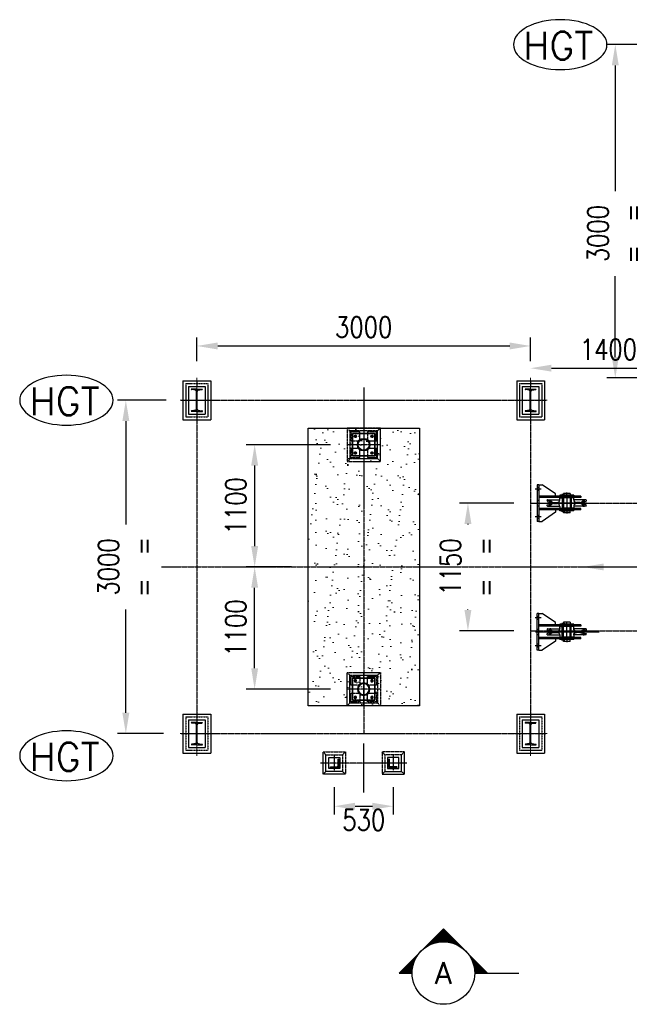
# Model space of a CAD drawing. Header units: inches. Extents: x -204116 to 930598, y -391373 to 256461.
# Tile 85 of 225: x 340836 to 346315, y -274295 to -265434. Entities that reach past the tile are written whole.
import ezdxf
from ezdxf.enums import TextEntityAlignment as Align
from ezdxf.lldxf.tags import DXFTag

# ---------------------------------------------------------------- set-up
doc = ezdxf.new("R2010")
doc.units = ezdxf.units.IN
doc.header["$LTSCALE"] = 10
doc.header["$MEASUREMENT"] = 0
doc.header["$PDMODE"] = 1
doc.header["$PDSIZE"] = 1000
for name, pattern in [('CENTER', [2, 1.25, -0.25, 0.25, -0.25]), ('HIDDEN', [0.375, 0.25, -0.125]), ('HIDDEN2', [0.1875, 0.125, -0.0625]), ('PHANTOM', [2.5, 1.25, -0.25, 0.25, -0.25, 0.25, -0.25]), ('PHANTOM2', [1.25, 0.625, -0.125, 0.125, -0.125, 0.125, -0.125])]:
    doc.linetypes.add(name, pattern=pattern)
doc.layers.get('Defpoints').update_dxf_attribs({"lineweight": 25})
for name, color, linetype in [('4', 4, 'Continuous'), ('cconred', 1, 'Continuous'), ('CIVIL PARTS-CONCRETE', 8, 'Continuous'), ('H', 3, 'HIDDEN'), ('R', 5, 'PHANTOM2')]:
    doc.layers.add(name, color=color, linetype=linetype)
for name, color, linetype, lineweight in [('C', 1, 'CENTER', 25), ('CCON', 3, 'Continuous', 25), ('cen', 2, 'CENTER2', 25), ('CENTER', 2, 'CENTER', 25), ('CHAT', 11, 'Continuous', 9), ('CTEXT2', 3, 'Continuous', 25), ('DIM', 6, 'Continuous', 25), ('GRID', 252, 'Continuous', 13), ('HID', 4, 'HIDDEN', 25), ('PHA', 5, 'PHANTOM', 25), ('TEXT', 3, 'Continuous', 25)]:
    doc.layers.add(name, color=color, linetype=linetype, lineweight=lineweight)
doc.styles.add('MIC', font='romans.shx', dxfattribs={"width": 0.8})
doc.styles.add('romans', font='romans.shx', dxfattribs={"width": 0.8})
doc.styles.get("Standard").update_dxf_attribs({"font": 'simplex.shx'})
tags = doc.linetypes.add('CENTER2', pattern=[1.125, 0.75, -0.125, 0.125, -0.125]).pattern_tags.tags
tags[10:11] = [DXFTag(74, 4), DXFTag(75, 0), DXFTag(340, '0'), DXFTag(46, 1.0), DXFTag(50, 0.0), DXFTag(44, 0.0), DXFTag(45, 0.0)]
tags[8:9] = [DXFTag(74, 4), DXFTag(75, 0), DXFTag(340, '0'), DXFTag(46, 1.0), DXFTag(50, 0.0), DXFTag(44, 0.0), DXFTag(45, 0.0)]
tags[6:7] = [DXFTag(74, 4), DXFTag(75, 0), DXFTag(340, '0'), DXFTag(46, 1.0), DXFTag(50, 0.0), DXFTag(44, 0.0), DXFTag(45, 0.0)]
tags[4:5] = [DXFTag(74, 4), DXFTag(75, 0), DXFTag(340, '0'), DXFTag(46, 1.0), DXFTag(50, 0.0), DXFTag(44, 0.0), DXFTag(45, 0.0)]
doc.dimstyles.new('1_75', dxfattribs={"dimscale": 75, "dimtxt": 2.5, "dimasz": 2.5, "dimexe": 1, "dimexo": 2, "dimgap": 1, "dimtad": 1, "dimtoh": 1, "dimdec": 0, "dimzin": 9, "dimdsep": 46, "dimtxsty": 'MIC', "dimcen": 2.5, "dimclrd": 1, "dimclre": 1, "dimclrt": 256, "dimadec": 0, "dimazin": 0, "dimtfac": 1, "dimtdec": 0, "dimtmove": 2, "dimatfit": 3, "dimfxl": 1, "dimlwd": -1, "dimlwe": -1, "dimarcsym": 0})

# ---------------------------------------------------------------- blocks, each defined once
blk = doc.blocks.new('*X413')
at = {"color": 0}
for p, q in [((43682.023, 16893.517), (43682.016, 16893.524)), ((43682.067, 16893.561), (43682.064, 16893.565)), ((43682.112, 16893.605), (43682.11, 16893.607)), ((43682.156, 16893.649), (43682.155, 16893.65)), ((43680.076, 16891.6), (43681.923, 16893.448)), ((43680.076, 16891.689), (43681.636, 16893.249)), ((43680.076, 16891.777), (43681.436, 16893.138)), ((43680.076, 16891.865), (43681.269, 16893.059)), ((43680.076, 16891.954), (43681.121, 16893)), ((43680.076, 16892.042), (43680.986, 16892.953)), ((43680.076, 16892.131), (43680.861, 16892.916)), ((43680.076, 16892.219), (43680.743, 16892.887)), ((43680.076, 16892.307), (43680.632, 16892.863)), ((43680.076, 16892.396), (43680.525, 16892.845)), ((43680.076, 16892.484), (43680.423, 16892.832)), ((43680.076, 16892.573), (43680.325, 16892.822)), ((43680.076, 16892.661), (43680.23, 16892.815)), ((43680.076, 16892.749), (43680.138, 16892.812)), ((43680.653, 16892.147), (43680.076, 16892.724)), ((43680.609, 16892.102), (43680.076, 16892.636)), ((43680.697, 16892.191), (43680.077, 16892.811)), ((43680.742, 16892.235), (43680.164, 16892.813)), ((43680.786, 16892.279), (43680.248, 16892.816)), ((43680.83, 16892.323), (43680.331, 16892.822)), ((43680.874, 16892.368), (43680.411, 16892.83)), ((43680.918, 16892.412), (43680.49, 16892.84)), ((43680.963, 16892.456), (43680.567, 16892.852)), ((43681.007, 16892.5), (43680.642, 16892.865)), ((43681.051, 16892.544), (43680.715, 16892.88)), ((43681.095, 16892.589), (43680.787, 16892.897)), ((43681.139, 16892.633), (43680.857, 16892.915)), ((43681.184, 16892.677), (43680.926, 16892.935)), ((43681.228, 16892.721), (43680.993, 16892.955)), ((43681.272, 16892.765), (43681.06, 16892.978)), ((43681.316, 16892.809), (43681.125, 16893.001)), ((43681.36, 16892.854), (43681.188, 16893.026)), ((43681.405, 16892.898), (43681.251, 16893.051)), ((43681.449, 16892.942), (43681.312, 16893.078)), ((43681.493, 16892.986), (43681.373, 16893.106)), ((43681.537, 16893.03), (43681.432, 16893.136)), ((43681.581, 16893.075), (43681.49, 16893.166)), ((43681.626, 16893.119), (43681.547, 16893.197)), ((43681.67, 16893.163), (43681.603, 16893.23)), ((43681.714, 16893.207), (43681.658, 16893.263)), ((43681.758, 16893.251), (43681.712, 16893.297)), ((43681.802, 16893.296), (43681.765, 16893.333)), ((43681.846, 16893.34), (43681.817, 16893.369)), ((43681.891, 16893.384), (43681.868, 16893.406)), ((43681.935, 16893.428), (43681.919, 16893.444)), ((43681.979, 16893.472), (43681.968, 16893.484)), ((43680.565, 16892.058), (43680.076, 16892.547)), ((43680.521, 16892.014), (43680.076, 16892.459)), ((43680.476, 16891.97), (43680.076, 16892.371)), ((43680.432, 16891.926), (43680.076, 16892.282)), ((43680.388, 16891.881), (43680.076, 16892.194)), ((43680.344, 16891.837), (43680.076, 16892.106)), ((43680.3, 16891.793), (43680.076, 16892.017)), ((43680.255, 16891.749), (43680.076, 16891.929)), ((43680.211, 16891.705), (43680.076, 16891.84)), ((43680.167, 16891.66), (43680.076, 16891.752)), ((43680.123, 16891.616), (43680.076, 16891.664)), ((43680.079, 16891.572), (43680.076, 16891.575))]:
    blk.add_line(p, q, dxfattribs=at)
blk = doc.blocks.new('*X414')
at = {"color": 0}
for p, q in [((43680.076, 16899.997), (43680.104, 16900.026)), ((43680.076, 16899.909), (43680.148, 16899.981)), ((43681.741, 16898.307), (43680.076, 16899.972)), ((43680.076, 16899.82), (43680.192, 16899.937)), ((43680.076, 16899.732), (43680.237, 16899.893)), ((43681.516, 16898.443), (43680.076, 16899.884)), ((43680.076, 16899.644), (43680.281, 16899.849)), ((43680.076, 16899.555), (43680.325, 16899.805)), ((43681.338, 16898.533), (43680.076, 16899.795)), ((43680.076, 16899.467), (43680.369, 16899.76)), ((43680.076, 16899.378), (43680.413, 16899.716)), ((43681.183, 16898.6), (43680.076, 16899.707)), ((43680.076, 16899.29), (43680.458, 16899.672)), ((43680.076, 16899.202), (43680.502, 16899.628)), ((43681.043, 16898.651), (43680.076, 16899.619)), ((43680.076, 16899.113), (43680.546, 16899.584)), ((43680.076, 16899.025), (43680.59, 16899.54)), ((43680.914, 16898.692), (43680.076, 16899.53)), ((43680.076, 16898.937), (43680.634, 16899.495)), ((43680.076, 16898.848), (43680.679, 16899.451)), ((43680.793, 16898.724), (43680.076, 16899.442)), ((43680.679, 16898.75), (43680.076, 16899.353)), ((43680.57, 16898.77), (43680.076, 16899.265)), ((43680.466, 16898.786), (43680.076, 16899.177)), ((43680.127, 16898.811), (43680.723, 16899.407)), ((43680.213, 16898.808), (43680.767, 16899.363)), ((43680.296, 16898.803), (43680.811, 16899.319)), ((43680.377, 16898.796), (43680.855, 16899.274)), ((43680.457, 16898.787), (43680.9, 16899.23)), ((43680.534, 16898.776), (43680.944, 16899.186)), ((43680.366, 16898.797), (43680.076, 16899.088)), ((43680.27, 16898.805), (43680.076, 16899)), ((43680.177, 16898.81), (43680.076, 16898.911)), ((43680.087, 16898.811), (43680.076, 16898.823)), ((43680.61, 16898.764), (43680.988, 16899.142)), ((43680.684, 16898.749), (43681.032, 16899.098)), ((43680.756, 16898.733), (43681.076, 16899.053)), ((43680.827, 16898.716), (43681.12, 16899.009)), ((43680.897, 16898.697), (43681.165, 16898.965)), ((43680.965, 16898.677), (43681.209, 16898.921)), ((43681.032, 16898.655), (43681.253, 16898.877)), ((43681.097, 16898.632), (43681.297, 16898.832)), ((43681.161, 16898.608), (43681.341, 16898.788)), ((43681.224, 16898.583), (43681.386, 16898.744)), ((43681.286, 16898.556), (43681.43, 16898.7)), ((43681.347, 16898.529), (43681.474, 16898.656)), ((43681.407, 16898.5), (43681.518, 16898.611)), ((43681.465, 16898.47), (43681.562, 16898.567)), ((43681.523, 16898.439), (43681.607, 16898.523)), ((43681.579, 16898.407), (43681.651, 16898.479)), ((43681.635, 16898.374), (43681.695, 16898.435)), ((43681.689, 16898.341), (43681.739, 16898.39)), ((43681.743, 16898.306), (43681.783, 16898.346)), ((43681.795, 16898.27), (43681.828, 16898.302)), ((43681.847, 16898.233), (43681.872, 16898.258)), ((43681.897, 16898.195), (43681.916, 16898.214)), ((43681.947, 16898.156), (43681.96, 16898.17)), ((43681.996, 16898.117), (43682.004, 16898.125)), ((43682.043, 16898.076), (43682.049, 16898.081)), ((43682.09, 16898.034), (43682.093, 16898.037)), ((43682.136, 16897.992), (43682.137, 16897.993)), ((43682.181, 16897.948), (43682.181, 16897.949)), ((43682.225, 16897.904), (43682.225, 16897.904)), ((43682.268, 16897.859), (43682.27, 16897.86)), ((43682.31, 16897.813), (43682.314, 16897.816)), ((43682.352, 16897.766), (43682.358, 16897.772)), ((43682.392, 16897.718), (43682.402, 16897.728)), ((43682.432, 16897.669), (43682.446, 16897.683)), ((43682.47, 16897.619), (43682.49, 16897.639)), ((43682.508, 16897.568), (43682.535, 16897.595)), ((43682.544, 16897.516), (43682.579, 16897.551)), ((43684.277, 16895.77), (43682.571, 16897.477)), ((43682.58, 16897.463), (43682.623, 16897.507)), ((43682.614, 16897.41), (43682.667, 16897.462)), ((43682.648, 16897.355), (43682.711, 16897.418)), ((43682.681, 16897.299), (43682.756, 16897.374)), ((43682.712, 16897.242), (43682.8, 16897.33)), ((43682.743, 16897.184), (43682.844, 16897.286)), ((43684.233, 16895.726), (43682.707, 16897.252)), ((43682.772, 16897.126), (43682.888, 16897.241)), ((43684.189, 16895.682), (43682.797, 16897.074)), ((43682.801, 16897.066), (43682.932, 16897.197)), ((43682.828, 16897.005), (43682.977, 16897.153)), ((43682.854, 16896.942), (43683.021, 16897.109)), ((43684.145, 16895.638), (43682.864, 16896.919)), ((43682.879, 16896.879), (43683.065, 16897.065)), ((43682.903, 16896.814), (43683.109, 16897.02)), ((43684.1, 16895.594), (43682.915, 16896.779)), ((43682.925, 16896.748), (43683.153, 16896.976)), ((43682.947, 16896.681), (43683.198, 16896.932)), ((43684.056, 16895.55), (43682.956, 16896.65)), ((43682.967, 16896.613), (43683.242, 16896.888)), ((43682.985, 16896.543), (43683.286, 16896.844)), ((43684.012, 16895.505), (43682.989, 16896.529)), ((43683.002, 16896.471), (43683.33, 16896.799)), ((43683.968, 16895.461), (43683.014, 16896.415)), ((43683.018, 16896.398), (43683.374, 16896.755)), ((43683.031, 16896.324), (43683.419, 16896.711)), ((43683.044, 16896.248), (43683.463, 16896.667)), ((43683.054, 16896.17), (43683.507, 16896.623)), ((43683.063, 16896.09), (43683.551, 16896.579)), ((43683.069, 16896.008), (43683.595, 16896.534)), ((43683.072, 16895.657), (43683.772, 16896.358)), ((43683.073, 16895.924), (43683.64, 16896.49)), ((43683.075, 16895.838), (43683.684, 16896.446)), ((43683.075, 16895.749), (43683.728, 16896.402)), ((43682.439, 16893.964), (43684.302, 16895.827)), ((43682.638, 16894.251), (43684.258, 16895.871)), ((43682.749, 16894.451), (43684.214, 16895.916)), ((43682.828, 16894.618), (43684.17, 16895.96)), ((43682.887, 16894.766), (43684.126, 16896.004)), ((43682.934, 16894.901), (43684.081, 16896.048)), ((43682.971, 16895.026), (43684.037, 16896.092)), ((43683, 16895.144), (43683.993, 16896.137)), ((43683.024, 16895.255), (43683.949, 16896.181)), ((43683.924, 16895.417), (43683.034, 16896.306)), ((43683.042, 16895.362), (43683.905, 16896.225)), ((43683.482, 16894.975), (43683.048, 16895.408)), ((43683.879, 16895.373), (43683.05, 16896.202)), ((43683.055, 16895.464), (43683.861, 16896.269)), ((43683.526, 16895.019), (43683.058, 16895.487)), ((43683.835, 16895.329), (43683.061, 16896.102)), ((43683.065, 16895.562), (43683.816, 16896.313)), ((43683.57, 16895.063), (43683.066, 16895.568)), ((43683.791, 16895.284), (43683.069, 16896.006)), ((43683.614, 16895.108), (43683.071, 16895.651)), ((43683.747, 16895.24), (43683.074, 16895.913)), ((43683.658, 16895.152), (43683.075, 16895.736)), ((43683.703, 16895.196), (43683.076, 16895.823)), ((43682.863, 16894.356), (43682.756, 16894.464)), ((43682.907, 16894.4), (43682.785, 16894.523)), ((43682.951, 16894.445), (43682.813, 16894.583)), ((43682.996, 16894.489), (43682.839, 16894.645)), ((43683.04, 16894.533), (43682.865, 16894.708)), ((43683.084, 16894.577), (43682.89, 16894.772)), ((43683.128, 16894.621), (43682.913, 16894.837)), ((43683.172, 16894.666), (43682.935, 16894.903)), ((43683.217, 16894.71), (43682.955, 16894.971)), ((43683.261, 16894.754), (43682.975, 16895.04)), ((43683.305, 16894.798), (43682.993, 16895.111)), ((43683.349, 16894.842), (43683.009, 16895.183)), ((43683.393, 16894.887), (43683.024, 16895.256)), ((43683.437, 16894.931), (43683.037, 16895.331)), ((43682.244, 16893.738), (43682.244, 16893.738)), ((43682.288, 16893.782), (43682.286, 16893.784)), ((43682.333, 16893.826), (43682.328, 16893.83)), ((43682.377, 16893.87), (43682.369, 16893.878)), ((43682.421, 16893.914), (43682.409, 16893.926)), ((43682.465, 16893.959), (43682.448, 16893.976)), ((43682.509, 16894.003), (43682.486, 16894.026)), ((43682.554, 16894.047), (43682.523, 16894.077)), ((43682.598, 16894.091), (43682.56, 16894.129)), ((43682.642, 16894.135), (43682.595, 16894.183)), ((43682.686, 16894.179), (43682.629, 16894.237)), ((43682.73, 16894.224), (43682.662, 16894.292)), ((43682.775, 16894.268), (43682.694, 16894.348)), ((43682.819, 16894.312), (43682.726, 16894.405))]:
    blk.add_line(p, q, dxfattribs=at)
blk = doc.blocks.new('A$C13EB0F65')
at = {"layer": 'CCON'}
blk.add_line((3.5, 13.4), (3.5, 11.95), dxfattribs=at)
at = {"layer": 'CCON', "color": 4}
blk.add_line((3.5, 4.95), (3.5, 0), dxfattribs=at)
at = {"layer": 'CCON'}
for points in [[(8.45, 8.45), (3.5, 13.4)], [(3.5, 3.5), (8.45, 8.45)]]:
    blk.add_lwpolyline(points, dxfattribs=at)
blk.add_circle((3.5, 8.45), 3.5, dxfattribs=at)
at = {"layer": 'CHAT', "xscale": 1.166666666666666, "yscale": 1.166666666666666, "zscale": 1.166666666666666}
for name in ['*X414', '*X413']:
    blk.add_blockref(name, (-50956.59, -19703.33), dxfattribs=at)
blk = doc.blocks.new('*D708')
at = {"color": 1}
for p, q in [((346528.3, -265658.5), (346114.8, -265658.5)), ((346189.8, -265846), (346189.8, -266976.4)), ((346189.8, -268471), (346189.8, -267740.6)), ((346552, -268658.5), (346114.8, -268658.5))]:
    blk.add_line(p, q, dxfattribs=at)
for points in [[(346158.6, -265846), (346221.1, -265846), (346189.8, -265658.5)], [(346158.6, -268471), (346221.1, -268471), (346189.8, -268658.5)]]:
    blk.add_solid(points, dxfattribs=at)
at = {"layer": 'Defpoints', "color": 0}
for p in [(346678.3, -265658.5, 37554.4), (346189.8, -268658.5), (346702, -268658.5, 0)]:
    blk.add_point(p, dxfattribs=at)
at = {"insert": (346189.8, -267358.5), "char_height": 187.5, "attachment_point": 5, "rotation": 90, "style": 'MIC'}
blk.add_mtext('3000\\P=  =', dxfattribs=at)
blk = doc.blocks.new('bc200')
for p, q in [((0, 200), (-50, 200)), ((-12.3, 190.5), (-45.7, 195.2)), ((-2.9, 20.4), (-2.9, 179.6)), ((0, 200), (50, 200)), ((2.9, 20.4), (2.9, 179.6)), ((12.3, 190.5), (45.7, 195.2)), ((50, 199.6), (50, 200)), ((0, 0), (-50, 0)), ((-12.3, 9.5), (-45.7, 4.8)), ((0, 0), (50, 0)), ((12.3, 9.5), (45.7, 4.8)), ((50, 0), (50, 0.4))]:
    blk.add_line(p, q)
for centre, radius, start, end in [((-45, 200.2), 5, 186.17952, 262), ((-13.9, 179.6), 11, 0, 82), ((13.9, 179.6), 11, 98, 180), ((45, 200.2), 5, 278, 353.82048), ((-45, -0.2), 5, 98, 173.82048), ((-13.9, 20.4), 11, 278, 0), ((13.9, 20.4), 11, 180, 262), ((45, -0.2), 5, 6.17952, 82)]:
    blk.add_arc(centre, radius, start, end)
blk = doc.blocks.new('I-1')
for p, q in [((-125, 75), (-125, -75)), ((-125, 75), (125, 75)), ((125, 75), (125, -75)), ((-125, -75), (125, -75))]:
    blk.add_line(p, q)
at = {"layer": 'GRID', "linetype": 'ByBlock', "ltscale": 0.5}
blk.add_line((0, 150), (0, -150), dxfattribs=at)
at = {"layer": 'GRID', "ltscale": 0.5}
blk.add_line((-200, 0), (200, 0), dxfattribs=at)
at = {"layer": 'HID'}
for p, q in [((-150, 100), (150, 100)), ((-150, 100), (-150, -100)), ((150, 100), (150, -100)), ((-150, -100), (150, -100))]:
    blk.add_line(p, q, dxfattribs=at)
at = {"layer": 'R', "linetype": 'Continuous'}
for p, q in [((-175, 125), (-175, -125)), ((-175, 125), (175, 125)), ((175, 125), (175, -125)), ((-175, -125), (175, -125))]:
    blk.add_line(p, q, dxfattribs=at)
at = {"xscale": -1, "rotation": 90.00000000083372}
blk.add_blockref('bc200', (100, 0), dxfattribs=at)
blk = doc.blocks.new('*D710')
at = {"color": 1}
for p, q in [((345278.3, -269783.8), (344790, -269783.8)), ((344865, -269971.3), (344865, -269976.4)), ((344865, -270746.3), (344865, -270740.6)), ((345278.3, -270933.8), (344790, -270933.8))]:
    blk.add_line(p, q, dxfattribs=at)
for points in [[(344833.7, -269971.3), (344896.2, -269971.3), (344865, -269783.8)], [(344833.7, -270746.3), (344896.2, -270746.3), (344865, -270933.8)]]:
    blk.add_solid(points, dxfattribs=at)
at = {"layer": 'Defpoints', "color": 0}
for p in [(344865, -269783.8), (345428.3, -269783.8, 37554.4), (345428.3, -270933.8, 37554.4)]:
    blk.add_point(p, dxfattribs=at)
at = {"insert": (344865, -270358.5), "char_height": 187.5, "attachment_point": 5, "rotation": 90, "style": 'MIC'}
blk.add_mtext('1150\\P=  =', dxfattribs=at)
blk = doc.blocks.new('bp')
at = {"color": 1}
for p, q in [((1283679.7, -976832.5), (1283653.3, -976832.5)), ((1283666.5, -976819.3), (1283666.5, -976845.7)), ((1283803.3, -976832.5), (1283829.7, -976832.5)), ((1283816.5, -976819.3), (1283816.5, -976845.7)), ((1283679.7, -976982.5), (1283653.3, -976982.5)), ((1283666.5, -976995.7), (1283666.5, -976969.3)), ((1283803.3, -976982.5), (1283829.7, -976982.5)), ((1283816.5, -976995.7), (1283816.5, -976969.3))]:
    blk.add_line(p, q, dxfattribs=at)
blk.add_lwpolyline([(1283641.5, -977007.5), (1283841.5, -977007.5), (1283841.5, -976807.5), (1283641.5, -976807.5)], close=True)
for centre, radius in [((1283666.5, -976832.5), 11), ((1283741.5, -976907.5), 56), ((1283741.5, -976907.5), 50), ((1283816.5, -976832.5), 11), ((1283666.5, -976982.5), 11), ((1283816.5, -976982.5), 11)]:
    blk.add_circle(centre, radius)
at = {"layer": 'CENTER'}
for p, q in [((1283741.5, -976757.5), (1283741.5, -977057.5)), ((1283891.5, -976907.5), (1283591.5, -976907.5))]:
    blk.add_line(p, q, dxfattribs=at)
at = {"layer": 'CIVIL PARTS-CONCRETE', "color": 5, "linetype": 'PHANTOM', "lineweight": -3}
for p, q in [((1283616.5, -976782.5), (1283591.5, -976757.5)), ((1283891.5, -976757.5), (1283866.5, -976782.5)), ((1283616.5, -977032.5), (1283591.5, -977057.5)), ((1283866.5, -977032.5), (1283891.5, -977057.5))]:
    blk.add_line(p, q, dxfattribs=at)
for points in [[(1283591.5, -977057.5), (1283891.5, -977057.5), (1283891.5, -976757.5), (1283591.5, -976757.5)], [(1283616.5, -977032.5), (1283866.5, -977032.5), (1283866.5, -976782.5), (1283616.5, -976782.5)]]:
    blk.add_lwpolyline(points, close=True, dxfattribs=at)
at = {"layer": 'CIVIL PARTS-CONCRETE', "linetype": 'PHANTOM'}
for points in [[(1283626.5, -976872.5), (1283706.5, -976872.5), (1283706.5, -976792.5), (1283626.5, -976792.5)], [(1283776.5, -976872.5), (1283856.5, -976872.5), (1283856.5, -976792.5), (1283776.5, -976792.5)], [(1283626.5, -977022.5), (1283706.5, -977022.5), (1283706.5, -976942.5), (1283626.5, -976942.5)], [(1283776.5, -977022.5), (1283856.5, -977022.5), (1283856.5, -976942.5), (1283776.5, -976942.5)]]:
    blk.add_lwpolyline(points, close=True, dxfattribs=at)
blk = doc.blocks.new('*D711')
at = {"color": 1}
for p, q in [((343628.3, -269258.7), (342872.8, -269258.7)), ((342947.8, -269446.2), (342947.8, -270171.1)), ((343278.3, -270358.6), (342872.8, -270358.6))]:
    blk.add_line(p, q, dxfattribs=at)
for points in [[(342916.6, -269446.2), (342979.1, -269446.2), (342947.8, -269258.7)], [(342916.6, -270171.1), (342979.1, -270171.1), (342947.8, -270358.6)]]:
    blk.add_solid(points, dxfattribs=at)
at = {"layer": 'Defpoints', "color": 0}
for p in [(343778.3, -269258.7), (342947.8, -270358.6), (343428.3, -270358.6)]:
    blk.add_point(p, dxfattribs=at)
at = {"insert": (342779.1, -269808.6), "char_height": 187.5, "attachment_point": 5, "rotation": 90, "style": 'MIC'}
blk.add_mtext('1100', dxfattribs=at)
blk = doc.blocks.new('*D712')
at = {"color": 1}
for p, q in [((343278.3, -270358.4), (342872.8, -270358.4)), ((342947.8, -271270.8), (342947.8, -270545.9)), ((343628.3, -271458.3), (342872.8, -271458.3))]:
    blk.add_line(p, q, dxfattribs=at)
for points in [[(342916.6, -270545.9), (342979.1, -270545.9), (342947.8, -270358.4)], [(342916.6, -271270.8), (342979.1, -271270.8), (342947.8, -271458.3)]]:
    blk.add_solid(points, dxfattribs=at)
at = {"layer": 'Defpoints', "color": 0}
for p in [(342947.8, -270358.4), (343428.3, -270358.4), (343778.3, -271458.3)]:
    blk.add_point(p, dxfattribs=at)
at = {"insert": (342779.1, -270908.3), "char_height": 187.5, "attachment_point": 5, "rotation": 90, "style": 'MIC'}
blk.add_mtext('1100', dxfattribs=at)
blk = doc.blocks.new('SHEEVE1')
at = {"ltscale": 20}
for p, q in [((-27.5, 24), (-27.5, -87.4)), ((-23.6, 10), (-25.5, 10)), ((-20.7, 7.6), (-18.6, -2.7)), ((20.7, 7.6), (18.6, -2.7)), ((26.5, 25), (27.5, 24)), ((27.5, 24), (27.5, -87.4)), ((-5, -31.2), (-5, -62.5)), ((5, -31.2), (5, -62.5)), ((-27.5, -324), (-27.5, -212.6)), ((-5, -268.8), (-5, -237.5)), ((5, -268.8), (5, -237.5)), ((27.5, -324), (27.5, -212.6)), ((-23.6, -310), (-25.5, -310)), ((-20.7, -307.6), (-18.6, -297.3)), ((20.7, -307.6), (18.6, -297.3)), ((26.5, -325), (27.5, -324))]:
    blk.add_line(p, q, dxfattribs=at)
at = {"linetype": 'Continuous'}
for p, q in [((-26.5, 25), (-17, 25)), ((26.5, 25), (17, 25)), ((23.6, 10), (26, 10)), ((-47.5, -87.5), (-47.5, -110)), ((-30, -87.5), (-47.5, -87.5)), ((30, -87.5), (47.5, -87.5)), ((47.5, -87.5), (47.5, -110)), ((-47.5, -110), (-47.5, -190)), ((47.5, -110), (47.5, -190)), ((-47.5, -212.5), (-47.5, -190)), ((-30, -212.5), (-47.5, -212.5)), ((30, -212.5), (47.5, -212.5)), ((47.5, -212.5), (47.5, -190)), ((-26.5, -325), (-17, -325)), ((26.5, -325), (17, -325)), ((23.6, -310), (26, -310))]:
    blk.add_line(p, q, dxfattribs=at)
at = {"color": 2, "linetype": 'HIDDEN'}
for p, q in [((-47.5, -110), (47.5, -110)), ((-47.5, -190), (47.5, -190))]:
    blk.add_line(p, q, dxfattribs=at)
at = {"ltscale": 20}
for points in [[(17, 25), (15.8, 23.8), (10.8, -1.2, -0.820353), (-10.8, -1.2), (-15.8, 23.8), (-17, 25)], [(17, -325), (15.8, -323.8), (10.8, -298.8, 0.820353), (-10.8, -298.8), (-15.8, -323.8), (-17, -325)]]:
    blk.add_lwpolyline(points, format="xyb", dxfattribs=at)
for centre, radius, start, end in [((-25.5, 12), 2, 179.99778, 270), ((-23.6, 7), 3, 11.27234, 90), ((23.6, 7), 3, 90, 168.72766), ((-30, -62.5), 25, 270, 0), ((0, 1), 19, 191.27234, 227.01411), ((-30, -31.2), 25, 0, 47.01411), ((30, -31.2), 25, 132.98589, 180), ((30, -62.5), 25, 180, 270), ((0, 1), 19, 312.98589, 348.72766), ((-30, -237.5), 25, 360, 90), ((30, -237.5), 25, 90, 180), ((-25.5, -312), 2, 90, 180.00222), ((-23.6, -307), 3, 270, 348.72766), ((0, -301), 19, 132.98589, 168.72766), ((-30, -268.8), 25, 312.98589, 360), ((30, -268.8), 25, 180, 227.01411), ((0, -301), 19, 11.27234, 47.01411), ((23.6, -307), 3, 191.27234, 270)]:
    blk.add_arc(centre, radius, start, end, dxfattribs=at)
at = {"linetype": 'Continuous'}
for centre, start, end in [((26, 11.5), 270, 0), ((26, -311.5), 0, 90)]:
    blk.add_arc(centre, 1.5, start, end, dxfattribs=at)
at = {"layer": 'cen', "ltscale": 0.5}
for p, q in [((33.1, 0), (-33.1, 0)), ((-4.3, 1), (4.3, 1)), ((0, 27.7), (0, -327.3)), ((33.1, -300), (-33.1, -300)), ((-4.3, -301), (4.3, -301))]:
    blk.add_line(p, q, dxfattribs=at)
at = {"layer": 'cen'}
blk.add_line((-56.2, -150), (55.4, -150), dxfattribs=at)
at = {"layer": 'DIM'}
for p, q in [((-26.5, 25), (-27.5, 24)), ((-17, 25), (-16, 25)), ((-16, 25), (-15.8, 23.8)), ((16, 25), (15.8, 23.8)), ((17, 25), (16, 25)), ((-26.5, -325), (-27.5, -324)), ((-17, -325), (-16, -325)), ((-16, -325), (-15.8, -323.8)), ((16, -325), (15.8, -323.8)), ((17, -325), (16, -325))]:
    blk.add_line(p, q, dxfattribs=at)
at = {"layer": 'R'}
for p, q in [((-27.5, 24.1), (-27.5, 25)), ((-26.5, 25), (-27.5, 25)), ((26.8, 25), (27.5, 25)), ((27.5, 24.2), (27.5, 25)), ((-27.5, -324.1), (-27.5, -325)), ((-26.5, -325), (-27.5, -325)), ((26.8, -325), (27.5, -325)), ((27.5, -324.2), (27.5, -325))]:
    blk.add_line(p, q, dxfattribs=at)
for centre in [(0, 0), (0, -300)]:
    blk.add_circle(centre, 10, dxfattribs=at)
blk = doc.blocks.new('BUSH')
at = {"color": 1, "linetype": 'CENTER2'}
blk.add_line((-101.2, 0), (8.3, 0), dxfattribs=at)
at = {"color": 0, "linetype": 'ByBlock'}
for p, q in [((-95, 40), (0, 40)), ((-95, 40), (-95, -40)), ((-95, 30), (0, 30)), ((0, 40), (0, -40)), ((-95, -30), (0, -30)), ((-95, -40), (0, -40))]:
    blk.add_line(p, q, dxfattribs=at)
blk = doc.blocks.new('BKT')
at = {"linetype": 'Continuous'}
for p, q in [((-62, 391), (-50, 391)), ((-62, 391), (-62, 16)), ((-50, 391), (-50, 16)), ((62, 391), (50, 391)), ((50, 391), (50, 16)), ((62, 391), (62, 16)), ((-87, 295), (-86, 296)), ((-87, 295), (-87, 237)), ((-86, 296), (-70, 296)), ((-70, 328.5), (-70, 203.5)), ((-70, 328.5), (-62, 328.5)), ((70, 328.5), (62, 328.5)), ((70, 328.5), (70, 203.5)), ((86, 296), (70, 296)), ((87, 295), (86, 296)), ((87, 295), (87, 237)), ((-87, 237), (-86, 236)), ((-86, 236), (-78, 236)), ((-78, 246), (-70, 246)), ((-76, 246), (-76, 221)), ((-76, 221), (-70, 221)), ((-70, 203.5), (-62, 203.5)), ((70, 203.5), (62, 203.5)), ((78, 246), (70, 246)), ((76, 221), (70, 221)), ((76, 246), (76, 221)), ((78, 246), (78, 236)), ((86, 236), (78, 236)), ((87, 237), (86, 236)), ((-82.5, 166), (-165, 46)), ((-62, 166), (-82.5, 166)), ((62, 166), (82.5, 166)), ((82.5, 166), (165, 46)), ((-165, 16), (-165, 46)), ((-165, 16), (165, 16)), ((-165, 16), (-165, 0)), ((-165, 0), (165, 0)), ((-25, 0), (-25, 16)), ((25, 0), (25, 16)), ((165, 16), (165, 46)), ((165, 16), (165, 0))]:
    blk.add_line(p, q, dxfattribs=at)
for p, q in [((-86, 296), (-86, 236)), ((86, 296), (86, 236)), ((-78, 246), (-78, 236)), ((-70, 246), (-70, 236)), ((70, 236), (70, 246)), ((-62, 66), (-50, 66)), ((50, 66), (62, 66))]:
    blk.add_line(p, q)
at = {"layer": 'C', "linetype": 'Continuous'}
for p, q in [((-59.9, 234.2), (-80.5, 234.2)), ((59.9, 234.2), (80.5, 234.2))]:
    blk.add_line(p, q, dxfattribs=at)
at = {"layer": 'cen'}
for p, q in [((0, -16.5), (0, 381.4)), ((-56.2, 266), (-93.8, 266)), ((55.8, 266), (93.8, 266)), ((-125, 34.6), (-125, -17)), ((125, 34.6), (125, -17))]:
    blk.add_line(p, q, dxfattribs=at)
at = {"layer": 'H', "linetype": 'HIDDEN'}
for p, q in [((-72.5, 296), (70, 296)), ((-70, 236), (70, 236)), ((-138.5, 16), (-138.5, 0)), ((-111.5, 16), (-111.5, 0)), ((111.5, 16), (111.5, 0)), ((138.5, 16), (138.5, 0))]:
    blk.add_line(p, q, dxfattribs=at)
blk.add_blockref('SHEEVE1', (0, 416))
at = {"color": 2, "linetype": 'HIDDEN2'}
blk.add_blockref('BUSH', (47.5, 266), dxfattribs=at)
blk = doc.blocks.new('*D713')
at = {"color": 1}
for p, q in [((342152, -268858.5), (341714.8, -268858.5)), ((341789.8, -269046), (341789.8, -269976.4)), ((341789.8, -271671), (341789.8, -270740.6)), ((342128.3, -271858.5), (341714.8, -271858.5))]:
    blk.add_line(p, q, dxfattribs=at)
for points in [[(341758.6, -269046), (341821.1, -269046), (341789.8, -268858.5)], [(341758.6, -271671), (341821.1, -271671), (341789.8, -271858.5)]]:
    blk.add_solid(points, dxfattribs=at)
at = {"layer": 'Defpoints', "color": 0}
for p in [(341789.8, -268858.5), (342302, -268858.5, 0), (342278.3, -271858.5, 37554.4)]:
    blk.add_point(p, dxfattribs=at)
at = {"insert": (341789.8, -270358.5), "char_height": 187.5, "attachment_point": 5, "rotation": 90, "style": 'MIC'}
blk.add_mtext('3000\\P=  =', dxfattribs=at)
blk = doc.blocks.new('*D715')
at = {"color": 1}
for p, q in [((345428.3, -268508.5), (345428.3, -268495.2)), ((346828.3, -268508.5), (346828.3, -268495.2)), ((345615.8, -268570.2), (346640.8, -268570.2))]:
    blk.add_line(p, q, dxfattribs=at)
for points in [[(345615.8, -268538.9), (345615.8, -268601.4), (345428.3, -268570.2)], [(346640.8, -268538.9), (346640.8, -268601.4), (346828.3, -268570.2)]]:
    blk.add_solid(points, dxfattribs=at)
at = {"layer": 'Defpoints', "color": 0}
for p in [(346828.3, -268570.2), (345428.3, -268658.5, 37554.4), (346828.3, -268658.5, 37554.4)]:
    blk.add_point(p, dxfattribs=at)
at = {"insert": (346128.3, -268401.4), "char_height": 187.5, "attachment_point": 5, "style": 'MIC'}
blk.add_mtext('1400', dxfattribs=at)
blk = doc.blocks.new('*D717')
at = {"color": 1}
for p, q in [((342428.3, -268508.5), (342428.3, -268295.2)), ((345428.3, -268508.5), (345428.3, -268295.2)), ((342615.8, -268370.2), (345240.8, -268370.2))]:
    blk.add_line(p, q, dxfattribs=at)
for points in [[(342615.8, -268338.9), (342615.8, -268401.4), (342428.3, -268370.2)], [(345240.8, -268338.9), (345240.8, -268401.4), (345428.3, -268370.2)]]:
    blk.add_solid(points, dxfattribs=at)
at = {"layer": 'Defpoints', "color": 0}
for p in [(345428.3, -268370.2), (342428.3, -268658.5, 37554.4), (345428.3, -268658.5, 37554.4)]:
    blk.add_point(p, dxfattribs=at)
at = {"insert": (343928.3, -268201.4), "char_height": 187.5, "attachment_point": 5, "style": 'MIC'}
blk.add_mtext('3000', dxfattribs=at)
blk = doc.blocks.new('Ac75')
blk.add_lwpolyline([(0, 54.4), (1.5, 54.4, -0.414214), (6, 49.9), (6, -7.6, 0.414214), (13, -14.6), (70.5, -14.6, -0.414214), (75, -19.1), (75, -20.6), (0, -20.6)], format="xyb", close=True)
blk = doc.blocks.new('*D718')
at = {"color": 1}
for p, q in [((343663.3, -272341.4), (343663.3, -272587.4)), ((344193.3, -272341.4), (344193.3, -272587.4)), ((343850.8, -272512.4), (344005.8, -272512.4))]:
    blk.add_line(p, q, dxfattribs=at)
for points in [[(343850.8, -272481.2), (343850.8, -272543.7), (343663.3, -272512.4)], [(344005.8, -272481.2), (344005.8, -272543.7), (344193.3, -272512.4)]]:
    blk.add_solid(points, dxfattribs=at)
at = {"layer": 'Defpoints', "color": 0}
for p in [(343663.3, -272191.4, 37554.4), (344193.3, -272191.4, 37554.4), (344193.3, -272512.4)]:
    blk.add_point(p, dxfattribs=at)
at = {"insert": (343928.3, -272636.8), "char_height": 187.5, "attachment_point": 5, "style": 'MIC'}
blk.add_mtext('530', dxfattribs=at)

msp = doc.modelspace()

# ---------------------------------------------------------------- hatches: boundary and pattern name
at = {"layer": 'R'}
h = msp.add_hatch(dxfattribs=at)
h.set_pattern_fill('AR-CONC', color=256, scale=20, angle=90, style=0)
h.set_pattern_definition([(220, (446186, 676146.7), (318.782, -3643.693), [381, -4191]), (275, (446186, 676146.7), (-3821.137, 704.868), [304.8, -3352.812]), (169.54856, (446212.7, 675843), (-3502.355, -2938.825), [323.8, -3561.805]), (223.8158, (445170, 676146.7), (840.847, -5421.58), [571.5, -6286.5]), (173.36444, (445240, 675695), (-4948.522, -4748.083), [485.7, -5342.712]), (278.81585, (445170, 676147), (-4948.522, -4748.083), [457.2, -5029.195]), (249, (445424, 675638.7), (2045.304, -3032.288), [381, -4191]), (304, (445424, 675638.7), (-3683.76, -1236.04), [304.8, -3352.8]), (198.54856, (445594.6, 675386), (-1638.455, -4268.328), [323.8, -3561.799]), (232.5, (446186.1, 676146.7), (-1691.1008, -61.772), [0, -3312.16, 0, -3403.6, 0, -3365.5]), (262.5, (446186.1, 676146.7), (-2003.6115, -1336.3933), [0, -1940.56, 0, -3235.96, 0, -1282.7]), (302.5, (446186.1, 677279.6), (114.5749, -2711.812), [0, -1270, 0, -3962.4, 0, -5257.8]), (312.5, (446186.1, 677787.6), (-508.53, -2962.5836), [0, -1651, 0, -2631.44, 0, -3733.8])])
h.paths.add_polyline_path([(344428.3, -269108.7), (344428.3, -271608.7), (343428.3, -271608.7), (343428.3, -269108.7)])
at = {"layer": 'R', "lineweight": 9}
h = msp.add_hatch(dxfattribs=at)
h.set_pattern_fill('AR-SAND', color=9, scale=4, angle=90, style=0)
h.set_pattern_definition([(232.5, (447064.95, 1036559.32), (-195.765295, 6.400125), [0, -154.432, 0, -172.72, 0, -165.1]), (262.5, (447064.95, 1036559.32), (-286.73004, -179.809313), [0, -83.312, 0, -139.192, 0, -53.34]), (302.5, (447064.95, 1036684.29), (-0.574874, -316.396948), [0, -50.8, 0, -182.88, 0, -238.76]), (312.5, (447064.95, 1036684.3), (-89.17173, -305.42258), [0, -25.4, 0, -119.888, 0, -137.16])])
h.paths.add_polyline_path([(344428.3, -269108.7), (344428.3, -271608.7), (343428.3, -271608.7), (343428.3, -269108.7)])

# ---------------------------------------------------------------- linework, layer by layer
for points in [[(344028.3, -269358.7), (343828.3, -269358.7), (343828.3, -269158.7), (344028.3, -269158.7)], [(344028.3, -271358.3), (343828.3, -271358.3), (343828.3, -271558.3), (344028.3, -271558.3)], [(343613.3, -272173.5), (343613.3, -272073.5), (343713.3, -272073.5), (343713.3, -272173.5)], [(344243.3, -272173.5), (344243.3, -272073.5), (344143.3, -272073.5), (344143.3, -272173.5)]]:
    msp.add_lwpolyline(points, close=True)
at = {"color": 2, "extrusion": (0, 0, -1)}
for centre in [(345694.6, -265658.5, -37554.4), (341256, -268858.5, -37554.4), (341256, -272058.5, -37554.4)]:
    msp.add_ellipse(centre, major_axis=(-420.2, 0), ratio=0.534149, dxfattribs=at)
at = {"layer": '4', "color": 1, "linetype": 'CENTER', "ltscale": 0.05}
for p, q in [((342428.3, -268683.5, 42411.6), (342428.3, -269033.5, 42411.6)), ((345428.3, -268683.5, 42411.6), (345428.3, -269033.5, 42411.6)), ((342428.3, -271683.5, 42411.6), (342428.3, -272033.5, 42411.6)), ((345428.3, -271683.5, 42411.6), (345428.3, -272033.5, 42411.6))]:
    msp.add_line(p, q, dxfattribs=at)
at = {"layer": 'C'}
for p, q in [((343928.3, -268745.4), (343928.3, -271858.5)), ((342287.3, -268858.5), (345569.3, -268858.5)), ((342428.3, -268883.5), (342428.3, -271858.5)), ((345428.3, -268883.5), (345428.3, -271858.5)), ((345428.3, -269783.8), (351315.5, -269783.8)), ((342110.7, -270358.5), (351315.5, -270359)), ((345428.3, -270933.8), (351315.5, -270933.8)), ((342287.3, -271858.5), (345569.3, -271858.5)), ((343663.3, -272055.7), (343663.3, -272191.4)), ((344193.3, -272055.7), (344193.3, -272191.4)), ((344316.7, -272123.5), (343539.9, -272123.5))]:
    msp.add_line(p, q, dxfattribs=at)
at = {"layer": 'cen'}
for p, q in [((345489.9, -270942.8), (346045.5, -270942.8)), ((343928.3, -272388.5), (343928.3, -271946.6))]:
    msp.add_line(p, q, dxfattribs=at)
at = {"layer": 'CENTER', "lineweight": -2, "ltscale": 0.5}
for p, q in [((343928.3, -269158.7, 523.8), (343928.3, -269358.7, 523.8)), ((343928.3, -271558.3, 523.8), (343928.3, -271358.3, 523.8))]:
    msp.add_line(p, q, dxfattribs=at)
at = {"layer": 'PHA', "linetype": 'ByBlock'}
msp.add_line((343428.3, -269108.7), (344428.3, -269108.7), dxfattribs=at)
at = {"layer": 'PHA'}
for p, q in [((343588.3, -272048.5), (343563.3, -272023.5)), ((343738.3, -272048.5), (343763.3, -272023.5)), ((344118.3, -272048.5), (344093.3, -272023.5)), ((344268.3, -272048.5), (344293.3, -272023.5)), ((343588.3, -272198.5), (343563.3, -272223.5)), ((343738.3, -272198.5), (343763.3, -272223.5)), ((344118.3, -272198.5), (344093.3, -272223.5)), ((344268.3, -272198.5), (344293.3, -272223.5))]:
    msp.add_line(p, q, dxfattribs=at)
at = {"layer": 'PHA', "linetype": 'ByBlock'}
msp.add_lwpolyline([(344428.3, -269108.7), (344428.3, -271608.7), (343428.3, -271608.7), (343428.3, -269108.7)], dxfattribs=at)
at = {"layer": 'PHA'}
for points in [[(343563.3, -272223.5), (343563.3, -272023.5), (343763.3, -272023.5), (343763.3, -272223.5)], [(344293.3, -272223.5), (344293.3, -272023.5), (344093.3, -272023.5), (344093.3, -272223.5)], [(343588.3, -272198.5), (343588.3, -272048.5), (343738.3, -272048.5), (343738.3, -272198.5)], [(344268.3, -272198.5), (344268.3, -272048.5), (344118.3, -272048.5), (344118.3, -272198.5)]]:
    msp.add_lwpolyline(points, close=True, dxfattribs=at)

# ---------------------------------------------------------------- block references
at = {"xscale": -1}
for name, p, rotation in [('I-1', (342428.3, -268858.5), 90), ('I-1', (345428.3, -268858.5), 90), ('BKT', (345487.6, -270942.8, -37566.9), 270), ('bp', (-939813.7, -1248365.2), 179.9999704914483), ('I-1', (342428.3, -271858.5), 90), ('I-1', (345428.3, -271858.5), 90)]:
    msp.add_blockref(name, p, dxfattribs=dict(at, rotation=rotation))
for name, p, rotation in [('bp', (-939813.7, 707648.2), 2.95085516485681e-05), ('BKT', (345487.6, -269783.8, -37554.4), 270)]:
    msp.add_blockref(name, p, dxfattribs=dict(rotation=rotation))
at = {"layer": '4', "color": 7, "linetype": 'Continuous', "rotation": 90}
msp.add_blockref('Ac75', (343682.7, -272163.5, -37554.4), dxfattribs=at)
at = {"layer": '4', "color": 7, "linetype": 'Continuous', "xscale": -1, "rotation": 270}
msp.add_blockref('Ac75', (344173.9, -272163.5, -37554.4), dxfattribs=at)
at = {"layer": 'cconred', "xscale": 80.3571428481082, "yscale": 80.3571428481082, "zscale": 80.35714284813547, "rotation": 90}
msp.add_blockref('A$C13EB0F65', (345323.5, -274294.8, -1), dxfattribs=at)

# ---------------------------------------------------------------- texts
at = {"layer": 'CTEXT2'}
msp.add_text('A', height=196.9, dxfattribs=at).set_placement((344644.5, -274013.5, -1), align=Align.MIDDLE_CENTER)
at = {"layer": 'TEXT', "style": 'romans'}
for p in [(345361.4, -265792.5, -65720.2), (340922.8, -268992.5, -65720.2), (340922.8, -272192.5, -65720.2)]:
    msp.add_text('HGT', height=250, dxfattribs=at).set_placement(p)

# ---------------------------------------------------------------- dimensions: what is measured, and where the dimension line sits
at = {"color": 0}
for base, p1, p2, angle, picture, middle in [((346189.8, -268658.5, -37554.4), (346678.3, -265658.5), (346702, -268658.5, -37554.4), 270, '*D708', (346189.8, -267358.5, -37554.4)), ((341789.8, -268858.5, -37554.4), (342278.3, -271858.5), (342302, -268858.5, -37554.4), 90, '*D713', (341789.8, -270358.5, -37554.4)), ((344865, -269783.8, -37554.4), (345428.3, -270933.8), (345428.3, -269783.8), 90, '*D710', (344865, -270358.5, -37554.4))]:
    dim = msp.add_linear_dim(base=base, p1=p1, p2=p2, angle=angle, text='<>\\X=  =', dimstyle='1_75', override={"dimfxl": 0.18}, dxfattribs=at)
    dim.commit()
    dim.dimension.update_dxf_attribs({"geometry": picture, "text_midpoint": middle, "dimtype": 160})
for base, p1, p2, picture, middle in [((345428.3, -268370.2, -37554.4), (342428.3, -268658.5), (345428.3, -268658.5), '*D717', (343928.3, -268201.4, -37554.4)), ((346828.3, -268570.2, -37554.4), (345428.3, -268658.5), (346828.3, -268658.5), '*D715', (346128.3, -268401.4, -37554.4))]:
    dim = msp.add_linear_dim(base=base, p1=p1, p2=p2, dimstyle='1_75', override={"dimfxl": 0.18})
    dim.commit()
    dim.dimension.update_dxf_attribs({"geometry": picture, "text_midpoint": middle})
for base, p1, p2, angle, picture, middle in [((342947.8, -270358.6), (343778.3, -269258.7), (343428.3, -270358.6), 270, '*D711', (342779.1, -269808.6)), ((342947.8, -270358.4), (343778.3, -271458.3), (343428.3, -270358.4), 90, '*D712', (342779.1, -270908.3))]:
    dim = msp.add_linear_dim(base=base, p1=p1, p2=p2, angle=angle, dimstyle='1_75', override={"dimfxl": 0.18}, dxfattribs=at)
    dim.commit()
    dim.dimension.update_dxf_attribs({"geometry": picture, "text_midpoint": middle})
dim = msp.add_linear_dim(base=(344193.3, -272512.4, -37554.4), p1=(343663.3, -272191.4), p2=(344193.3, -272191.4), dimstyle='1_75', override={"dimfxl": 0.18})
dim.commit()
dim.dimension.update_dxf_attribs({"geometry": '*D718', "text_midpoint": (343928.3, -272636.8, -37554.4), "dimtype": 160})

# ---------------------------------------------------------------- leaders
at = {"linetype": 'ByBlock'}
msp.add_leader([(345896.3, -270359, -37554.4), (351723.1, -270359, -37554.4)], dimstyle='1_75', override={"dimfxl": 0.18}, dxfattribs=at)

doc.saveas('drawing.dxf')
